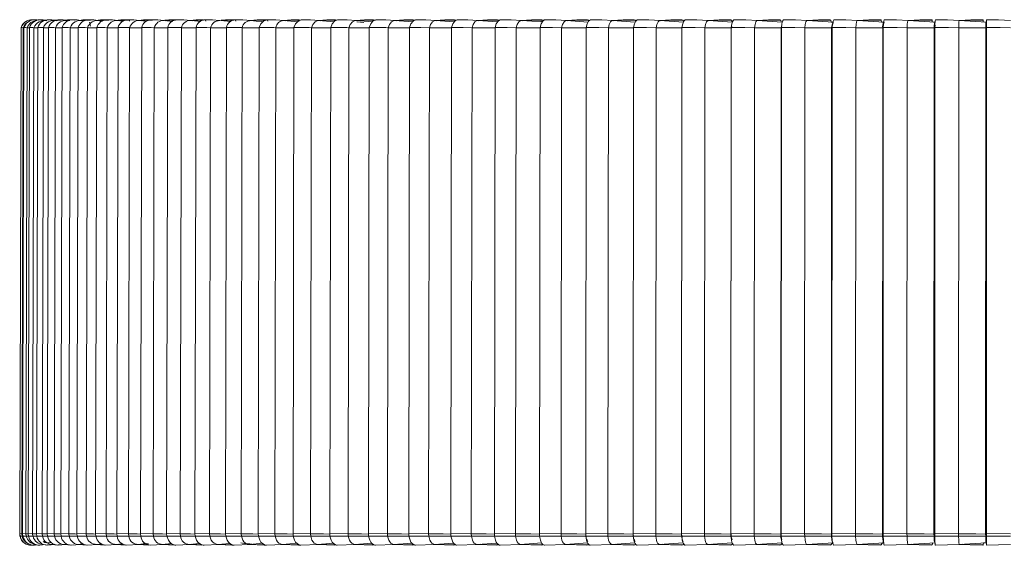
# Model space of a CAD drawing. Header units: millimetres. Extents: x -387 to 348, y -663 to 354.
# Tile 1 of 8: x -360 to -8, y -663 to -475. Entities that reach past the tile are written whole.
import ezdxf

# ---------------------------------------------------------------- set-up
doc = ezdxf.new("R2010")
doc.units = ezdxf.units.MM

msp = doc.modelspace()

# ---------------------------------------------------------------- linework, layer by layer
at = {"color": 7, "linetype": 'Continuous', "lineweight": 15}
for p, q in [((-359.95, -658.82), (-359.46, -478.16)), ((-359.91, -658.82), (-359.42, -478.16)), ((-359.19, -658.88), (-358.7, -478.21)), ((-358.9, -658.82), (-358.42, -478.16)), ((-357.74, -658.88), (-357.25, -478.21)), ((-356.92, -658.82), (-356.44, -478.16)), ((-355.32, -658.88), (-354.84, -478.21)), ((-354.58, -475.4), (-354.33, -475.41)), ((-353.98, -658.82), (-353.51, -478.16)), ((-352.7, -475.36), (-353.3, -475.46)), ((-351.94, -658.88), (-351.47, -478.21)), ((-349.87, -475.36), (-350.97, -475.5)), ((-350.09, -658.82), (-349.62, -478.16)), ((-346.1, -475.36), (-347.67, -475.5)), ((-347.62, -658.88), (-347.15, -478.21)), ((-345.26, -658.82), (-344.8, -478.16)), ((-342.69, -475.71), (-343.35, -475.57)), ((-342.71, -475.71), (-342.1, -475.62)), ((-342.36, -658.88), (-341.9, -478.21)), ((-341.4, -475.4), (-340.28, -475.47)), ((-339.5, -658.82), (-339.04, -478.16)), ((-337.51, -475.71), (-338.1, -475.61)), ((-336.18, -658.88), (-335.73, -478.21)), ((-335.77, -475.4), (-334.68, -475.47)), ((-335.02, -476.26), (-334.7, -477.67)), ((-332.82, -658.82), (-332.37, -478.16)), ((-331.42, -475.71), (-331.97, -475.63)), ((-329.1, -658.88), (-328.65, -478.21)), ((-325.24, -658.82), (-324.81, -478.16)), ((-324.97, -475.69), (-324.44, -475.71)), ((-324.09, -475.76), (-324.57, -475.69)), ((-321.84, -475.4), (-320.79, -475.47)), ((-321.13, -658.88), (-320.7, -478.21)), ((-320.79, -475.47), (-320.69, -475.9)), ((-317.14, -475.69), (-316.91, -475.7)), ((-315.11, -475.91), (-316.91, -475.66)), ((-316.8, -658.82), (-316.38, -478.16)), ((-312.3, -658.88), (-311.87, -478.21)), ((-305.38, -476.02), (-308.31, -475.64)), ((-307.5, -658.82), (-307.09, -478.16)), ((-302.62, -658.88), (-302.22, -478.21)), ((-297.37, -658.82), (-296.98, -478.16)), ((-293.54, -475.47), (-293.46, -475.88)), ((-292.14, -658.88), (-291.75, -478.21)), ((-286.45, -658.82), (-286.07, -478.16)), ((-283.78, -475.4), (-283.38, -475.43)), ((-282.85, -475.47), (-282.78, -475.87)), ((-280.87, -658.88), (-280.49, -478.21)), ((-274.76, -658.82), (-274.4, -478.16)), ((-272.3, -475.4), (-271.84, -475.44)), ((-271.4, -475.47), (-271.33, -475.86)), ((-268.85, -658.88), (-268.49, -478.21)), ((-260.76, -476.1), (-265.64, -475.63)), ((-262.33, -658.82), (-261.99, -478.16)), ((-256.11, -658.88), (-255.76, -478.21)), ((-247.72, -476.12), (-253.07, -475.63)), ((-249.2, -658.82), (-248.88, -478.16)), ((-242.68, -658.88), (-242.35, -478.21)), ((-234.03, -476.13), (-239.81, -475.63)), ((-237.08, -476.36), (-239.56, -476.15)), ((-235.4, -658.82), (-235.1, -478.16)), ((-228.6, -658.88), (-228.3, -478.21)), ((-219.7, -476.15), (-225.92, -475.63)), ((-220.98, -658.82), (-220.69, -478.16)), ((-213.92, -658.88), (-213.63, -478.21)), ((-204.79, -476.16), (-211.42, -475.63)), ((-205.97, -658.82), (-205.7, -478.16)), ((-204.61, -475.4), (-203.94, -475.47)), ((-198.66, -658.88), (-198.4, -478.21)), ((-189.33, -476.17), (-196.35, -475.63)), ((-190.41, -658.82), (-190.16, -478.16)), ((-189.29, -475.4), (-188.66, -475.47)), ((-182.88, -658.88), (-182.64, -478.21)), ((-173.37, -476.18), (-180.77, -475.63)), ((-174.34, -658.82), (-174.12, -478.16)), ((-173.46, -475.4), (-172.89, -475.47)), ((-166.61, -658.88), (-166.39, -478.21)), ((-156.95, -476.19), (-164.7, -475.63)), ((-157.81, -658.82), (-157.61, -478.16)), ((-157.17, -475.4), (-156.65, -475.47)), ((-156.65, -475.47), (-156.62, -475.74)), ((-149.91, -658.88), (-149.71, -478.21)), ((-140.12, -476.2), (-148.2, -475.63)), ((-140.87, -658.82), (-140.7, -478.16)), ((-140.47, -475.4), (-140.01, -475.47)), ((-140.01, -475.47), (-139.97, -475.88)), ((-132.81, -658.88), (-132.63, -478.21)), ((-122.91, -476.21), (-131.3, -475.63)), ((-123.56, -658.82), (-123.41, -478.16)), ((-123.41, -475.4), (-122.99, -475.47)), ((-122.99, -475.47), (-122.93, -476.21)), ((-115.36, -658.88), (-115.21, -478.21)), ((-105.39, -476.22), (-114.06, -475.63)), ((-106.02, -475.4), (-105.66, -475.47)), ((-105.92, -658.82), (-105.8, -478.16)), ((-105.66, -475.47), (-105.61, -476.21)), ((-97.61, -658.88), (-97.49, -478.21)), ((-87.59, -476.23), (-96.53, -475.63)), ((-88.35, -475.4), (-88.06, -475.47)), ((-88.06, -475.47), (-88.01, -476.2)), ((-88.02, -658.82), (-87.91, -478.16)), ((-87.58, -476.21), (-87.72, -476.22)), ((-79.61, -658.88), (-79.51, -478.21)), ((-69.26, -476.26), (-78.75, -475.63)), ((-70.46, -475.4), (-70.23, -475.47)), ((-70.23, -475.47), (-70.19, -476.2)), ((-69.3, -476.19), (-70.19, -476.24)), ((-70.19, -476.26), (-69.56, -476.22)), ((-69.88, -658.82), (-69.81, -478.16)), ((-61.41, -658.88), (-61.34, -478.21)), ((-51.19, -476.26), (-60.76, -475.63)), ((-52.4, -475.4), (-52.22, -475.47)), ((-52.22, -475.47), (-52.19, -476.19)), ((-51.36, -476.2), (-52.19, -476.25)), ((-51.65, -476.23), (-51.36, -476.21)), ((-51.58, -658.82), (-51.53, -478.16)), ((-51.27, -476.75), (-51.18, -476.26)), ((-43.06, -658.88), (-43.01, -478.21)), ((-32.98, -476.26), (-42.63, -475.63)), ((-34.21, -475.4), (-34.09, -475.47)), ((-34.09, -475.47), (-34.07, -476.19)), ((-32.87, -476.18), (-33.56, -476.22)), ((-33.47, -476.23), (-32.87, -476.19)), ((-33.15, -658.82), (-33.12, -478.16)), ((-33.07, -476.79), (-33.05, -477.67)), ((-24.61, -658.88), (-24.59, -478.21)), ((-14.7, -476.26), (-24.4, -475.63)), ((-15.94, -475.4), (-15.88, -475.47)), ((-15.88, -475.47), (-15.87, -476.18)), ((-15.81, -476.28), (-15.81, -476.26)), ((-14.64, -476.18), (-15.29, -476.22)), ((-15.21, -476.23), (-14.64, -476.19)), ((-14.8, -476.75), (-14.75, -476.26)), ((-14.8, -476.75), (-14.79, -477.67)), ((-14.75, -476.26), (-14.73, -477.67)), ((-14.64, -663), (-14.64, -475.38)), ((-123.59, -659.05), (-123.41, -478.32)), ((-106, -659.05), (-105.85, -478.32)), ((-88.14, -659.05), (-88.02, -478.32)), ((-88.05, -659.03), (-87.92, -478.43)), ((-87.92, -478.43), (-88.02, -478.32)), ((-70.06, -659.05), (-69.96, -478.32)), ((-69.99, -659.03), (-69.89, -478.43)), ((-69.89, -478.43), (-69.96, -478.32)), ((-51.8, -659.05), (-51.72, -478.32)), ((-51.75, -659.03), (-51.68, -478.43)), ((-51.68, -478.43), (-51.72, -478.32)), ((-33.42, -659.05), (-33.37, -478.32)), ((-33.4, -659.03), (-33.35, -478.43)), ((-33.35, -478.43), (-33.37, -478.32)), ((-33.35, -481.67), (-33.13, -481.67)), ((-14.96, -659.05), (-14.93, -478.32)), ((-14.94, -481.67), (-14.69, -481.67)), ((-14.74, -481.67), (-14.64, -489.87)), ((-14.68, -481.67), (-14.64, -485.09)), ((-69.98, -648.5), (-69.88, -648.5)), ((-51.75, -648.53), (-51.57, -648.53)), ((-33.39, -648.55), (-33.14, -648.56)), ((-14.96, -648.58), (-14.64, -648.58)), ((-69.98, -652.2), (-69.88, -652.2)), ((-51.75, -652.05), (-51.57, -652.04)), ((-33.39, -651.9), (-33.14, -651.88)), ((-14.96, -651.75), (-14.64, -651.73)), ((-359.84, -659.78), (-359.95, -658.82)), ((-359.8, -659.78), (-359.91, -658.82)), ((-359.91, -658.82), (-359.19, -658.88)), ((-359.84, -659.78), (-359.55, -659.79)), ((-359.8, -659.78), (-359.07, -659.79)), ((-359.07, -659.79), (-359.19, -658.88)), ((-358.9, -658.82), (-357.74, -658.88)), ((-358.79, -659.78), (-358.9, -658.82)), ((-358.79, -659.78), (-357.62, -659.79)), ((-357.62, -659.79), (-357.74, -658.88)), ((-356.81, -659.78), (-356.92, -658.82)), ((-356.92, -658.82), (-355.32, -658.88)), ((-356.81, -659.78), (-355.2, -659.79)), ((-355.2, -659.79), (-355.32, -658.88)), ((-353.88, -659.78), (-353.98, -658.82)), ((-353.98, -658.82), (-351.94, -658.88)), ((-353.88, -659.78), (-351.83, -659.79)), ((-351.83, -659.79), (-351.94, -658.88)), ((-349.99, -659.78), (-350.09, -658.82)), ((-350.09, -658.82), (-347.62, -658.88)), ((-349.99, -659.78), (-347.5, -659.79)), ((-347.5, -659.79), (-347.62, -658.88)), ((-345.26, -658.82), (-342.36, -658.88)), ((-345.15, -659.78), (-345.26, -658.82)), ((-345.15, -659.78), (-342.25, -659.79)), ((-342.25, -659.79), (-342.36, -658.88)), ((-339.5, -658.82), (-336.18, -658.88)), ((-339.39, -659.78), (-339.5, -658.82)), ((-339.39, -659.78), (-336.07, -659.79)), ((-336.07, -659.79), (-336.18, -658.88)), ((-332.72, -659.78), (-332.82, -658.82)), ((-332.82, -658.82), (-329.1, -658.88)), ((-332.72, -659.78), (-328.99, -659.79)), ((-328.99, -659.79), (-329.1, -658.88)), ((-325.15, -659.78), (-325.24, -658.82)), ((-325.24, -658.82), (-321.13, -658.88)), ((-325.15, -659.78), (-321.02, -659.79)), ((-321.02, -659.79), (-321.13, -658.88)), ((-316.7, -659.78), (-316.8, -658.82)), ((-316.8, -658.82), (-312.3, -658.88)), ((-316.7, -659.78), (-312.19, -659.79)), ((-312.19, -659.79), (-312.3, -658.88)), ((-307.5, -658.82), (-302.62, -658.88)), ((-307.4, -659.78), (-307.5, -658.82)), ((-307.4, -659.78), (-302.52, -659.79)), ((-302.52, -659.79), (-302.62, -658.88)), ((-297.28, -659.78), (-297.37, -658.82)), ((-297.37, -658.82), (-292.14, -658.88)), ((-297.28, -659.78), (-292.04, -659.79)), ((-292.04, -659.79), (-292.14, -658.88)), ((-286.45, -658.82), (-280.87, -658.88)), ((-286.36, -659.78), (-286.45, -658.82)), ((-286.36, -659.78), (-280.77, -659.79)), ((-280.77, -659.79), (-280.87, -658.88)), ((-274.68, -659.78), (-274.76, -658.82)), ((-274.76, -658.82), (-268.85, -658.88)), ((-274.68, -659.78), (-268.76, -659.79)), ((-268.76, -659.79), (-268.85, -658.88)), ((-262.25, -659.78), (-262.33, -658.82)), ((-262.33, -658.82), (-256.11, -658.88)), ((-262.25, -659.78), (-256.02, -659.79)), ((-256.02, -659.79), (-256.11, -658.88)), ((-249.13, -659.78), (-249.2, -658.82)), ((-249.2, -658.82), (-242.68, -658.88)), ((-249.13, -659.78), (-242.6, -659.79)), ((-242.6, -659.79), (-242.68, -658.88)), ((-242.6, -659.79), (-235, -659.82)), ((-235.33, -659.78), (-235.4, -658.82)), ((-235.4, -658.82), (-228.6, -658.88)), ((-235.33, -659.78), (-228.53, -659.79)), ((-228.53, -659.79), (-228.6, -658.88)), ((-228.53, -659.79), (-220.63, -659.82)), ((-220.98, -658.82), (-213.92, -658.88)), ((-220.91, -659.78), (-220.98, -658.82)), ((-220.91, -659.78), (-213.85, -659.79)), ((-213.85, -659.79), (-213.92, -658.88)), ((-213.85, -659.79), (-205.67, -659.82)), ((-205.91, -659.78), (-205.97, -658.82)), ((-205.97, -658.82), (-198.66, -658.88)), ((-205.91, -659.78), (-198.6, -659.79)), ((-198.6, -659.79), (-198.66, -658.88)), ((-198.6, -659.79), (-190.16, -659.82)), ((-190.41, -658.82), (-182.88, -658.88)), ((-190.35, -659.78), (-190.41, -658.82)), ((-190.35, -659.78), (-182.82, -659.79)), ((-182.82, -659.79), (-182.88, -658.88)), ((-182.82, -659.79), (-174.15, -659.82)), ((-174.29, -659.78), (-174.34, -658.82)), ((-174.34, -658.82), (-166.61, -658.88)), ((-174.29, -659.78), (-166.56, -659.79)), ((-166.56, -659.79), (-166.61, -658.88)), ((-166.56, -659.79), (-157.68, -659.82)), ((-157.77, -659.78), (-157.81, -658.82)), ((-157.81, -658.82), (-149.91, -658.88)), ((-157.77, -659.78), (-149.86, -659.79)), ((-149.86, -659.79), (-149.91, -658.88)), ((-149.86, -659.79), (-140.79, -659.82)), ((-140.87, -658.82), (-132.81, -658.88)), ((-140.83, -659.78), (-140.87, -658.82)), ((-140.79, -659.82), (-140.85, -659.05)), ((-140.83, -659.78), (-132.76, -659.79)), ((-132.76, -659.79), (-132.81, -658.88)), ((-132.76, -659.79), (-123.54, -659.82)), ((-123.54, -659.82), (-123.59, -659.05)), ((-123.56, -658.82), (-115.36, -658.88)), ((-123.52, -659.78), (-123.56, -658.82)), ((-123.52, -659.78), (-115.32, -659.79)), ((-115.32, -659.79), (-115.36, -658.88)), ((-115.32, -659.79), (-105.96, -659.82)), ((-105.96, -659.82), (-106, -659.05)), ((-105.89, -659.78), (-105.92, -658.82)), ((-105.92, -658.82), (-97.61, -658.88)), ((-105.89, -659.78), (-97.58, -659.79)), ((-97.58, -659.79), (-97.61, -658.88)), ((-97.58, -659.79), (-88.11, -659.82)), ((-88.05, -659.03), (-88.14, -659.05)), ((-88.11, -659.82), (-88.14, -659.05)), ((-87.99, -659.78), (-88.02, -658.82)), ((-88.02, -658.82), (-79.61, -658.88)), ((-87.99, -659.78), (-79.59, -659.79)), ((-79.59, -659.79), (-79.61, -658.88)), ((-79.59, -659.79), (-70.03, -659.82)), ((-69.99, -659.03), (-70.06, -659.05)), ((-70.03, -659.82), (-70.06, -659.05)), ((-69.87, -659.78), (-69.88, -658.82)), ((-69.88, -658.82), (-61.41, -658.88)), ((-69.87, -659.78), (-61.4, -659.79)), ((-61.4, -659.79), (-61.41, -658.88)), ((-61.4, -659.79), (-51.78, -659.82)), ((-51.75, -659.03), (-51.8, -659.05)), ((-51.78, -659.82), (-51.8, -659.05)), ((-51.58, -658.82), (-43.06, -658.88)), ((-51.56, -659.78), (-51.58, -658.82)), ((-51.56, -659.78), (-43.05, -659.79)), ((-43.05, -659.79), (-43.06, -658.88)), ((-43.05, -659.79), (-33.4, -659.82)), ((-33.4, -659.03), (-33.42, -659.05)), ((-33.4, -659.82), (-33.42, -659.05)), ((-33.15, -657.67), (-33.4, -657.67)), ((-33.15, -658.82), (-24.61, -658.88)), ((-33.14, -659.78), (-33.15, -658.82)), ((-33.14, -659.78), (-24.61, -659.79)), ((-24.61, -659.79), (-24.61, -658.88)), ((-24.61, -659.79), (-14.95, -659.82)), ((-14.64, -657.67), (-14.96, -657.67)), ((-14.95, -659.82), (-14.96, -659.05)), ((-14.64, -658.82), (-6.11, -658.88)), ((-14.64, -659.78), (-6.11, -659.79)), ((-355.7, -663.03), (-355.32, -662.98)), ((-354.67, -662.96), (-355.02, -662.98)), ((-354.71, -663.03), (-353.77, -662.91)), ((-354.57, -662.87), (-354.69, -662.9)), ((-353.77, -662.9), (-354.45, -662.94)), ((-353.34, -662.99), (-353.13, -663.03)), ((-351.9, -662.9), (-353.13, -662.98)), ((-352.76, -663.03), (-350.85, -662.78)), ((-351.89, -662.9), (-351.9, -662.9)), ((-350.91, -662.89), (-350.29, -663.03)), ((-349.07, -662.9), (-350.3, -662.98)), ((-350.05, -663.03), (-347.35, -662.7)), ((-349.07, -662.9), (-349.07, -662.9)), ((-347.38, -662.89), (-346.52, -663.03)), ((-345.31, -662.9), (-346.52, -662.98)), ((-346.21, -663.03), (-343.49, -662.74)), ((-345.31, -662.9), (-345.31, -662.9)), ((-343.79, -662.77), (-341.81, -663.03)), ((-340.62, -662.9), (-341.82, -662.98)), ((-341.44, -663.03), (-338.37, -662.75)), ((-340.61, -662.9), (-340.62, -662.9)), ((-338.6, -662.77), (-336.18, -663.03)), ((-337.88, -662.64), (-338.39, -662.68)), ((-337.88, -662.68), (-337.32, -662.56)), ((-335.74, -663.03), (-332.31, -662.75)), ((-335, -662.9), (-335.01, -662.9)), ((-332.5, -662.77), (-329.65, -663.03)), ((-332.35, -662.76), (-330.84, -662.49)), ((-329.15, -663.03), (-325.34, -662.75)), ((-328.49, -662.9), (-328.5, -662.9)), ((-325.49, -662.76), (-322.23, -663.03)), ((-325.39, -662.76), (-323.39, -662.45)), ((-321.66, -663.03), (-317.49, -662.75)), ((-321.1, -662.9), (-321.1, -662.9)), ((-317.61, -662.76), (-313.95, -663.03)), ((-317.54, -662.76), (-315.05, -662.41)), ((-313.32, -663.03), (-308.78, -662.76)), ((-312.84, -662.9), (-312.85, -662.9)), ((-308.88, -662.76), (-304.82, -663.03)), ((-308.83, -662.76), (-305.84, -662.38)), ((-304.13, -663.03), (-299.24, -662.76)), ((-303.74, -662.9), (-303.75, -662.9)), ((-299.32, -662.76), (-294.87, -663.03)), ((-299.29, -662.76), (-295.81, -662.35)), ((-294.12, -663.03), (-288.89, -662.76)), ((-293.83, -662.9), (-293.83, -662.9)), ((-288.95, -662.76), (-284.13, -663.03)), ((-288.94, -662.76), (-284.97, -662.33)), ((-283.76, -662.95), (-284.13, -662.98)), ((-283.33, -663.03), (-277.76, -662.76)), ((-283.13, -662.9), (-283.13, -662.9)), ((-277.81, -662.76), (-273.36, -662.31)), ((-277.81, -662.76), (-272.63, -663.03)), ((-272.2, -662.94), (-272.63, -662.98)), ((-271.77, -663.03), (-265.88, -662.76)), ((-265.93, -662.76), (-261.02, -662.29)), ((-265.92, -662.76), (-260.4, -663.03)), ((-259.92, -662.94), (-260.4, -662.98)), ((-259.49, -663.03), (-253.29, -662.76)), ((-253.34, -662.76), (-247.97, -662.28)), ((-253.33, -662.76), (-247.47, -663.03)), ((-246.51, -663.03), (-240.02, -662.76)), ((-240.07, -662.76), (-234.26, -662.26)), ((-240.05, -662.76), (-233.88, -663.03)), ((-232.88, -663.03), (-226.11, -662.76)), ((-226.16, -662.76), (-219.92, -662.25)), ((-226.14, -662.76), (-219.67, -663.03)), ((-218.89, -662.9), (-219.67, -662.98)), ((-218.62, -663.03), (-211.59, -662.76)), ((-211.64, -662.76), (-204.99, -662.24)), ((-211.62, -662.76), (-204.87, -663.03)), ((-204.14, -662.9), (-204.87, -662.98)), ((-203.78, -663.03), (-196.51, -662.76)), ((-196.56, -662.76), (-189.52, -662.22)), ((-196.53, -662.76), (-189.52, -663.03)), ((-188.85, -662.9), (-189.52, -662.98)), ((-188.4, -663.03), (-180.9, -662.76)), ((-181.13, -662.75), (-173.68, -663.03)), ((-180.95, -662.76), (-173.54, -662.21)), ((-173.06, -662.9), (-173.68, -662.98)), ((-173.06, -662.9), (-173.06, -662.9)), ((-172.51, -663.03), (-164.82, -662.76)), ((-164.87, -662.76), (-157.1, -662.2)), ((-164.84, -662.76), (-157.37, -663.03)), ((-156.81, -662.9), (-157.37, -662.98)), ((-156.64, -662.81), (-156.81, -662.9)), ((-156.18, -663.03), (-148.29, -662.76)), ((-148.35, -662.76), (-140.25, -662.19)), ((-148.32, -662.76), (-140.65, -663.03)), ((-140.15, -662.9), (-140.65, -662.98)), ((-139.9, -662.74), (-140.15, -662.9)), ((-139.43, -663.03), (-131.38, -662.76)), ((-131.58, -662.75), (-123.56, -663.03)), ((-131.44, -662.76), (-123.03, -662.18)), ((-123.12, -662.9), (-123.56, -662.98)), ((-122.78, -662.66), (-123.12, -662.9)), ((-122.31, -663.03), (-114.12, -662.75)), ((-114.31, -662.75), (-106.15, -663.03)), ((-114.18, -662.76), (-105.47, -662.17)), ((-105.77, -662.9), (-106.15, -662.98)), ((-105.33, -662.54), (-105.77, -662.9)), ((-104.88, -663.03), (-96.57, -662.75)), ((-96.75, -662.75), (-88.46, -663.03)), ((-96.63, -662.76), (-87.66, -662.17)), ((-88.14, -662.9), (-88.47, -662.98)), ((-87.61, -662.37), (-88.14, -662.9)), ((-87.18, -663.03), (-78.77, -662.75)), ((-78.95, -662.75), (-70.55, -663.03)), ((-78.82, -662.76), (-69.31, -662.14)), ((-70.3, -662.9), (-70.55, -662.98)), ((-69.7, -662.16), (-70.3, -662.9)), ((-69.71, -662.18), (-69.61, -662.19)), ((-69.25, -663.03), (-60.77, -662.75)), ((-60.94, -662.75), (-52.47, -663.03)), ((-60.82, -662.76), (-51.22, -662.14)), ((-52.27, -662.9), (-52.47, -662.98)), ((-51.83, -662.18), (-52.27, -662.9)), ((-51.83, -662.17), (-51.39, -662.2)), ((-51.16, -663.03), (-42.62, -662.75)), ((-42.78, -662.75), (-34.25, -663.03)), ((-42.67, -662.76), (-33, -662.14)), ((-34.12, -662.9), (-34.25, -662.98)), ((-33.83, -662.19), (-34.12, -662.9)), ((-33.82, -662.16), (-32.84, -662.22)), ((-32.93, -663.03), (-24.36, -662.75)), ((-24.53, -662.75), (-15.96, -663.03)), ((-24.41, -662.76), (-14.72, -662.14)), ((-15.9, -662.9), (-15.96, -662.98)), ((-15.75, -662.2), (-15.9, -662.9)), ((-15.74, -662.15), (-14.67, -662.21)), ((-14.88, -661.67), (-14.67, -661.67)), ((-14.64, -662.05), (-14.76, -662.04)), ((-14.67, -661.67), (-14.73, -661.97)), ((-14.64, -663.03), (-6.06, -662.75))]:
    msp.add_line(p, q, dxfattribs=at)
at = {"color": 8, "linetype": 'Continuous', "lineweight": 15}
for p, q in [((-88.01, -613.23), (-87.99, -613.62)), ((-88.01, -653.88), (-88.04, -653.9)), ((-359.07, -659.79), (-358.78, -659.8)), ((-357.62, -659.79), (-356.8, -659.8)), ((-355.2, -659.79), (-353.86, -659.81)), ((-351.83, -659.79), (-349.97, -659.81)), ((-347.5, -659.79), (-345.14, -659.81)), ((-342.25, -659.79), (-339.38, -659.81)), ((-336.07, -659.79), (-332.7, -659.81)), ((-328.99, -659.79), (-325.13, -659.81)), ((-321.02, -659.79), (-316.69, -659.82)), ((-312.19, -659.79), (-307.39, -659.82)), ((-302.52, -659.79), (-297.27, -659.82)), ((-292.04, -659.79), (-286.35, -659.82)), ((-280.77, -659.79), (-274.66, -659.82)), ((-268.76, -659.79), (-262.24, -659.82)), ((-256.02, -659.79), (-249.12, -659.82)), ((-337.36, -662.54), (-337.64, -662.62)), ((-331.52, -662.61), (-331.55, -662.62)), ((-14.75, -661.67), (-14.73, -661.97))]:
    msp.add_line(p, q, dxfattribs=at)
at = {"color": 7, "linetype": 'Continuous', "lineweight": 15, "flags": 128}
for points in [[(-358.42, -478.24), (-358.59, -478.22), (-358.7, -478.21)], [(-354.26, -475.48), (-354.78, -475.39), (-355.36, -475.36)], [(-353.1, -475.49), (-353.7, -475.4), (-354.37, -475.36)], [(-350.87, -475.51), (-351.61, -475.4), (-352.43, -475.36)], [(-349.62, -478.29), (-350.47, -478.25), (-351.19, -478.22), (-351.47, -478.21)], [(-347.63, -475.54), (-348.51, -475.41), (-349.53, -475.36)], [(-346.95, -475.71), (-347.56, -475.55), (-347.64, -475.54)], [(-344.8, -478.29), (-345.97, -478.25), (-346.82, -478.22), (-347.15, -478.21)], [(-343.35, -475.57), (-344.44, -475.42), (-345.7, -475.36)], [(-341.39, -475.36), (-342.91, -475.46), (-343.25, -475.52)], [(-339.04, -478.3), (-339.06, -478.29), (-340.54, -478.25), (-341.52, -478.22), (-341.9, -478.21)], [(-338.1, -475.6), (-339.43, -475.43), (-341.02, -475.36)], [(-335.77, -475.36), (-337.41, -475.45), (-338.02, -475.54)], [(-337.02, -475.81), (-337.24, -475.77), (-337.51, -475.71)], [(-332.37, -478.3), (-332.52, -478.29), (-334.19, -478.25), (-335.3, -478.22), (-335.73, -478.21)], [(-331.97, -475.62), (-333.49, -475.43), (-335.34, -475.36)], [(-329.25, -475.36), (-331.04, -475.44), (-331.94, -475.57)], [(-330.51, -475.87), (-331.1, -475.77), (-331.42, -475.71)], [(-324.95, -475.64), (-326.82, -475.43), (-328.75, -475.36)], [(-324.81, -478.3), (-325.09, -478.29), (-326.94, -478.25), (-328.18, -478.22), (-328.65, -478.21)], [(-321.84, -475.36), (-323.79, -475.44), (-324.73, -475.55)], [(-323.06, -475.93), (-323.11, -475.92), (-324.06, -475.77), (-324.09, -475.76)], [(-317.12, -475.64), (-319.17, -475.43), (-321.28, -475.36)], [(-316.38, -478.3), (-316.78, -478.29), (-318.81, -478.25), (-320.17, -478.22), (-320.7, -478.21)], [(-313.56, -475.36), (-315.68, -475.44), (-317.34, -475.62)], [(-314.72, -475.97), (-315.08, -475.92), (-315.11, -475.91)], [(-308.42, -475.64), (-310.66, -475.43), (-312.94, -475.36)], [(-307.09, -478.31), (-307.62, -478.29), (-309.83, -478.25), (-311.31, -478.22), (-311.87, -478.21)], [(-304.44, -475.36), (-306.73, -475.44), (-308.06, -475.57)], [(-307.91, -475.71), (-305.98, -475.55), (-304.33, -475.48)], [(-298.89, -475.64), (-301.31, -475.43), (-303.76, -475.36)], [(-296.98, -478.31), (-297.63, -478.29), (-300.01, -478.25), (-301.6, -478.22), (-302.22, -478.21)], [(-294.51, -475.36), (-296.97, -475.43), (-299.06, -475.62)], [(-295.71, -476.01), (-296.31, -475.94), (-298.84, -475.64)], [(-288.56, -475.64), (-291.14, -475.43), (-293.77, -475.36)], [(-286.07, -478.31), (-286.85, -478.29), (-289.39, -478.25), (-291.09, -478.22), (-291.75, -478.21)], [(-284.67, -476.06), (-285.73, -475.94), (-288.48, -475.64)], [(-283.78, -475.36), (-286.41, -475.43), (-288.01, -475.57)], [(-277.44, -475.64), (-280.2, -475.43), (-282.99, -475.36)], [(-274.4, -478.31), (-275.29, -478.29), (-277.99, -478.25), (-279.8, -478.22), (-280.49, -478.21)], [(-272.29, -475.36), (-275.08, -475.43), (-277.57, -475.63)], [(-273.08, -476.08), (-273.42, -476.04), (-275.46, -475.83), (-277.36, -475.64)], [(-274.4, -478.16), (-273.81, -476.85), (-272.85, -475.84), (-271.69, -475.38), (-271.45, -475.4)], [(-265.58, -475.63), (-268.5, -475.43), (-271.45, -475.36)], [(-261.99, -478.31), (-263, -478.29), (-265.85, -478.25), (-267.75, -478.22), (-268.49, -478.21)], [(-260.08, -475.36), (-263.02, -475.43), (-265.69, -475.63)], [(-261.99, -478.16), (-261.43, -476.85), (-260.52, -475.84), (-259.41, -475.38), (-259.18, -475.4)], [(-260.71, -475.98), (-260.49, -475.92), (-260.19, -475.87)], [(-253.01, -475.63), (-256.08, -475.43), (-259.18, -475.36)], [(-248.88, -478.31), (-250, -478.29), (-252.99, -478.25), (-254.99, -478.22), (-255.76, -478.21)], [(-247.16, -475.36), (-250.26, -475.43), (-253.11, -475.63)], [(-248.88, -478.16), (-248.35, -476.85), (-247.48, -475.84), (-246.44, -475.38), (-246.22, -475.4)], [(-239.75, -475.63), (-242.97, -475.43), (-246.22, -475.36)], [(-235.1, -478.31), (-236.33, -478.29), (-239.46, -478.25), (-241.55, -478.22), (-242.35, -478.21)], [(-233.59, -475.36), (-236.83, -475.43), (-239.84, -475.63)], [(-235.1, -478.16), (-234.6, -476.85), (-233.79, -475.84), (-232.81, -475.38), (-232.6, -475.4)], [(-225.86, -475.63), (-229.21, -475.43), (-232.6, -475.36)], [(-220.7, -478.31), (-222.04, -478.29), (-225.29, -478.25), (-227.46, -478.22), (-228.3, -478.21)], [(-219.39, -475.36), (-222.77, -475.43), (-225.94, -475.63)], [(-220.69, -478.16), (-220.23, -476.85), (-219.47, -475.84), (-218.55, -475.38), (-218.36, -475.4)], [(-213.63, -478.21), (-216.66, -478.17), (-219.3, -478.16), (-220.69, -478.16)], [(-211.36, -475.63), (-214.85, -475.43), (-218.36, -475.36)], [(-205.7, -478.31), (-207.15, -478.29), (-210.51, -478.25), (-212.77, -478.22), (-213.63, -478.21)], [(-204.61, -475.36), (-208.12, -475.43), (-211.43, -475.63)], [(-205.7, -478.16), (-205.27, -476.85), (-204.57, -475.84), (-203.72, -475.38), (-203.54, -475.4)], [(-198.4, -478.21), (-201.53, -478.17), (-204.25, -478.16), (-205.7, -478.16)], [(-196.29, -475.63), (-199.9, -475.43), (-203.54, -475.36)], [(-190.16, -478.31), (-191.71, -478.29), (-195.18, -478.25), (-197.51, -478.22), (-198.4, -478.21)], [(-189.29, -475.36), (-192.92, -475.43), (-196.36, -475.63)], [(-190.16, -478.16), (-189.77, -476.85), (-189.12, -475.84), (-188.34, -475.38), (-188.18, -475.4)], [(-182.64, -478.21), (-185.86, -478.17), (-188.67, -478.16), (-190.16, -478.16)], [(-180.71, -475.63), (-184.43, -475.43), (-188.18, -475.36)], [(-174.12, -478.31), (-175.76, -478.29), (-179.33, -478.25), (-181.72, -478.22), (-182.64, -478.21)], [(-173.46, -475.36), (-177.2, -475.43), (-180.77, -475.63)], [(-174.12, -478.16), (-173.76, -476.85), (-173.17, -475.84), (-172.47, -475.38), (-172.32, -475.4)], [(-166.39, -478.21), (-169.69, -478.17), (-172.58, -478.16), (-174.12, -478.16)], [(-164.64, -475.63), (-168.47, -475.43), (-172.32, -475.36)], [(-157.61, -478.32), (-159.35, -478.29), (-163.01, -478.25), (-165.45, -478.22), (-166.39, -478.21)], [(-157.17, -475.36), (-161.02, -475.43), (-164.7, -475.63)], [(-157.61, -478.16), (-157.29, -476.85), (-156.77, -475.84), (-156.13, -475.38), (-156, -475.4)], [(-149.71, -478.21), (-153.08, -478.17), (-156.04, -478.16), (-157.61, -478.16)], [(-148.14, -475.63), (-152.06, -475.43), (-156, -475.36)], [(-140.7, -478.32), (-142.52, -478.29), (-146.25, -478.25), (-148.75, -478.22), (-149.71, -478.21)], [(-140.47, -475.36), (-144.41, -475.43), (-148.2, -475.63)], [(-140.7, -478.16), (-140.41, -476.85), (-139.95, -475.84), (-139.39, -475.38), (-139.27, -475.4)], [(-132.63, -478.21), (-136.07, -478.17), (-139.08, -478.16), (-140.7, -478.16)], [(-131.24, -475.63), (-135.25, -475.43), (-139.27, -475.36)], [(-123.41, -478.32), (-125.31, -478.29), (-129.11, -478.25), (-131.65, -478.22), (-132.63, -478.21)], [(-123.41, -475.36), (-127.42, -475.43), (-131.31, -475.63)], [(-123.41, -478.16), (-123.16, -476.85), (-122.76, -475.84), (-122.28, -475.38), (-122.18, -475.4)], [(-115.21, -478.21), (-118.7, -478.17), (-121.77, -478.16), (-123.41, -478.16)], [(-114.01, -475.63), (-118.09, -475.43), (-122.18, -475.36)], [(-105.85, -478.32), (-107.78, -478.29), (-111.63, -478.25), (-114.22, -478.22), (-115.21, -478.21)], [(-106.02, -475.36), (-110.11, -475.43), (-114.07, -475.63)], [(-105.85, -478.32), (-105.73, -477.64), (-105.7, -477.56)], [(-105.8, -478.16), (-105.59, -476.85), (-105.26, -475.84), (-104.85, -475.38), (-104.77, -475.4)], [(-97.49, -478.21), (-101.02, -478.17), (-104.13, -478.16), (-105.8, -478.16)], [(-105.73, -478.43), (-105.67, -478.08), (-105.6, -477.8)], [(-96.47, -475.64), (-100.61, -475.43), (-104.77, -475.36)], [(-88.02, -478.32), (-89.97, -478.29), (-93.87, -478.25), (-96.48, -478.22), (-97.49, -478.21)], [(-88.35, -475.36), (-92.5, -475.43), (-96.54, -475.63)], [(-88.02, -478.32), (-87.91, -477.64), (-87.79, -477.2)], [(-87.92, -478.43), (-87.87, -478.08), (-87.81, -477.79)], [(-87.91, -478.16), (-87.75, -476.85), (-87.48, -475.84), (-87.16, -475.38), (-87.09, -475.4)], [(-79.51, -478.21), (-83.08, -478.17), (-86.23, -478.16), (-87.91, -478.16)], [(-78.69, -475.64), (-82.88, -475.43), (-87.09, -475.36)], [(-69.96, -478.32), (-71.92, -478.29), (-75.86, -478.25), (-78.5, -478.22), (-79.51, -478.21)], [(-70.46, -475.36), (-74.67, -475.43), (-78.76, -475.63)], [(-69.96, -478.32), (-69.88, -477.64), (-69.69, -476.82), (-69.46, -476.34), (-69.33, -476.3)], [(-69.81, -478.16), (-69.68, -476.85), (-69.48, -475.84), (-69.24, -475.38), (-69.19, -475.4)], [(-61.34, -478.21), (-64.93, -478.17), (-68.1, -478.16), (-69.81, -478.16)], [(-60.71, -475.64), (-64.94, -475.43), (-69.19, -475.36)], [(-51.72, -478.32), (-53.7, -478.29), (-57.67, -478.25), (-60.32, -478.22), (-61.34, -478.21)], [(-52.4, -475.36), (-56.64, -475.43), (-60.78, -475.63)], [(-51.53, -478.16), (-51.44, -476.85), (-51.31, -475.84), (-51.15, -475.38), (-51.11, -475.4)], [(-43.01, -478.21), (-46.62, -478.17), (-49.81, -478.16), (-51.53, -478.16)], [(-42.58, -475.64), (-46.84, -475.43), (-51.11, -475.36)], [(-33.37, -478.32), (-35.35, -478.29), (-39.33, -478.25), (-41.99, -478.22), (-43.01, -478.21)], [(-34.21, -475.36), (-38.48, -475.43), (-42.65, -475.63)], [(-33.12, -478.16), (-33.08, -476.85), (-33.01, -475.84), (-32.93, -475.38), (-32.91, -475.4)], [(-24.59, -478.21), (-28.2, -478.17), (-31.4, -478.16), (-33.12, -478.16)], [(-24.34, -475.64), (-28.62, -475.43), (-32.91, -475.36)], [(-14.93, -478.32), (-16.92, -478.29), (-20.9, -478.25), (-23.56, -478.22), (-24.59, -478.21)], [(-15.94, -475.36), (-20.23, -475.43), (-24.42, -475.63)], [(-6.06, -475.64), (-10.35, -475.43), (-14.64, -475.36)], [(-6.11, -478.21), (-9.72, -478.17), (-12.92, -478.16), (-14.64, -478.16)], [(-359.19, -658.88), (-359.05, -658.9), (-358.89, -658.93)], [(-355.32, -658.88), (-355.06, -658.9), (-354.38, -658.96), (-353.97, -658.99), (-353.97, -658.99)], [(-351.94, -658.88), (-351.63, -658.9), (-350.79, -658.96), (-350.28, -658.99), (-350.07, -659)], [(-347.62, -658.88), (-347.25, -658.9), (-346.25, -658.96), (-345.65, -658.99), (-345.24, -659.01)], [(-342.36, -658.88), (-341.94, -658.9), (-340.78, -658.96), (-340.09, -658.99), (-339.47, -659.01)], [(-336.18, -658.88), (-335.7, -658.9), (-334.4, -658.96), (-333.62, -658.99), (-332.8, -659.02)], [(-329.1, -658.88), (-328.56, -658.9), (-327.11, -658.96), (-326.24, -658.99), (-325.22, -659.02)], [(-321.13, -658.88), (-320.54, -658.9), (-318.94, -658.96), (-317.99, -658.99), (-316.78, -659.03)], [(-312.3, -658.88), (-311.65, -658.9), (-309.92, -658.96), (-308.89, -658.99), (-307.48, -659.03)], [(-304.13, -662.98), (-304.42, -663), (-305.13, -662.8), (-305.8, -662.42), (-306.38, -661.89), (-306.86, -661.24), (-307.4, -659.78)], [(-302.62, -658.88), (-301.93, -658.9), (-300.07, -658.96), (-298.95, -658.99), (-297.35, -659.03)], [(-294.12, -662.98), (-294.41, -663), (-295.09, -662.8), (-295.73, -662.42), (-296.3, -661.89), (-296.75, -661.24), (-297.28, -659.78)], [(-292.14, -658.88), (-291.4, -658.9), (-289.41, -658.96), (-288.22, -658.99), (-286.43, -659.03)], [(-283.33, -662.98), (-283.6, -663), (-284.25, -662.8), (-284.87, -662.42), (-285.42, -661.89), (-285.86, -661.24), (-286.36, -659.78)], [(-280.87, -658.88), (-280.09, -658.9), (-277.97, -658.96), (-276.71, -658.99), (-274.74, -659.04)], [(-271.77, -662.98), (-272.03, -663), (-272.66, -662.8), (-273.25, -662.42), (-273.77, -661.89), (-274.19, -661.24), (-274.68, -659.78)], [(-268.85, -658.88), (-268.02, -658.9), (-265.79, -658.96), (-264.45, -658.99), (-262.31, -659.04)], [(-259.49, -662.98), (-259.74, -663), (-260.33, -662.8), (-260.89, -662.42), (-261.39, -661.89), (-261.79, -661.24), (-262.25, -659.78)], [(-256.11, -658.88), (-255.24, -658.9), (-252.89, -658.96), (-251.49, -658.99), (-249.18, -659.04)], [(-246.51, -662.98), (-246.75, -663), (-247.31, -662.8), (-247.84, -662.42), (-248.31, -661.89), (-248.69, -661.24), (-249.13, -659.78)], [(-242.68, -658.88), (-241.77, -658.9), (-239.32, -658.96), (-237.86, -658.99), (-235.39, -659.04)], [(-232.88, -662.98), (-233.1, -663), (-233.63, -662.8), (-234.13, -662.42), (-234.57, -661.89), (-234.92, -661.24), (-235.33, -659.78)], [(-228.6, -658.88), (-227.66, -658.9), (-225.11, -658.96), (-223.59, -658.99), (-220.96, -659.04)], [(-218.62, -662.98), (-218.83, -663), (-219.32, -662.8), (-219.79, -662.42), (-220.2, -661.89), (-220.53, -661.24), (-220.91, -659.78)], [(-213.92, -658.88), (-212.94, -658.9), (-210.3, -658.96), (-208.73, -658.99), (-205.95, -659.04)], [(-203.78, -662.98), (-203.97, -663), (-204.43, -662.8), (-204.86, -662.42), (-205.24, -661.89), (-205.55, -661.24), (-205.91, -659.78)], [(-198.66, -658.88), (-197.66, -658.9), (-194.93, -658.96), (-193.31, -658.99), (-190.39, -659.04)], [(-188.4, -662.98), (-188.57, -663), (-188.99, -662.8), (-189.39, -662.42), (-189.74, -661.89), (-190.02, -661.24), (-190.35, -659.78)], [(-182.88, -658.88), (-181.84, -658.9), (-179.05, -658.96), (-177.38, -658.99), (-174.22, -659.05)], [(-172.52, -662.98), (-172.67, -663), (-173.06, -662.8), (-173.42, -662.42), (-173.74, -661.89), (-173.99, -661.24), (-174.29, -659.78)], [(-166.61, -658.88), (-165.55, -658.9), (-162.69, -658.96), (-160.98, -658.99), (-157.75, -659.05)], [(-156.18, -662.98), (-156.32, -663), (-156.66, -662.8), (-156.99, -662.42), (-157.27, -661.89), (-157.5, -661.24), (-157.77, -659.78)], [(-149.91, -658.88), (-148.82, -658.9), (-145.9, -658.96), (-144.15, -658.99), (-140.85, -659.05)], [(-139.43, -662.98), (-139.56, -663), (-139.86, -662.8), (-140.14, -662.42), (-140.39, -661.89), (-140.59, -661.24), (-140.83, -659.78)], [(-132.81, -658.88), (-131.7, -658.9), (-128.72, -658.96), (-126.95, -658.99), (-123.59, -659.05)], [(-122.32, -662.98), (-122.42, -663), (-122.68, -662.8), (-122.93, -662.42), (-123.15, -661.89), (-123.32, -661.24), (-123.52, -659.78)], [(-123.31, -660.22), (-123.32, -660.18), (-123.4, -659.67)], [(-115.36, -658.88), (-114.24, -658.9), (-111.21, -658.96), (-109.41, -658.99), (-106, -659.05)], [(-105.75, -660.98), (-105.77, -660.93), (-105.96, -659.82)], [(-104.88, -662.98), (-104.97, -663), (-105.19, -662.8), (-105.4, -662.42), (-105.58, -661.89), (-105.72, -661.24), (-105.89, -659.78)], [(-97.61, -658.88), (-96.48, -658.9), (-93.42, -658.96), (-91.59, -658.99), (-88.14, -659.05)], [(-87.18, -662.98), (-87.25, -663), (-87.43, -662.8), (-87.59, -662.42), (-87.74, -661.89), (-87.86, -661.24), (-87.99, -659.78)], [(-79.61, -658.88), (-78.47, -658.9), (-75.38, -658.96), (-73.54, -658.99), (-70.06, -659.05)], [(-69.25, -662.98), (-69.31, -663), (-69.44, -662.8), (-69.57, -662.42), (-69.68, -661.89), (-69.76, -661.24), (-69.87, -659.78)], [(-61.41, -658.88), (-60.26, -658.9), (-57.16, -658.96), (-55.3, -658.99), (-51.8, -659.05)], [(-51.29, -662.12), (-51.31, -662.14), (-51.42, -662.03), (-51.52, -661.78), (-51.61, -661.41), (-51.68, -660.93), (-51.78, -659.82)], [(-51.16, -662.98), (-51.19, -663), (-51.28, -662.8), (-51.36, -662.42), (-51.44, -661.89), (-51.5, -661.24), (-51.56, -659.78)], [(-43.06, -658.88), (-41.91, -658.9), (-38.79, -658.96), (-36.93, -658.99), (-33.42, -659.05)], [(-33.08, -662.12), (-33.09, -662.14), (-33.16, -662.03), (-33.23, -661.78), (-33.29, -661.41), (-33.34, -660.93), (-33.4, -659.82)], [(-32.93, -662.98), (-32.95, -663), (-33, -662.8), (-33.04, -662.42), (-33.08, -661.89), (-33.11, -661.24), (-33.14, -659.78)], [(-24.61, -658.88), (-23.46, -658.9), (-20.33, -658.96), (-18.47, -658.99), (-14.96, -659.05)], [(-14.79, -662.12), (-14.79, -662.14), (-14.83, -662.03), (-14.86, -661.78), (-14.89, -661.41), (-14.92, -660.93), (-14.95, -659.82)], [(-14.9, -661.09), (-14.91, -661.04), (-14.93, -660.71)], [(-345.31, -662.9), (-346.1, -662.84), (-346.19, -662.83)], [(-336.98, -662.73), (-337.26, -662.69), (-337.64, -662.62)], [(-330.2, -662.81), (-331.11, -662.69), (-331.55, -662.62)], [(-313.94, -662.53), (-314.26, -662.49), (-314.63, -662.41)], [(-277.04, -662.62), (-277.78, -662.54), (-279.72, -662.33), (-280.93, -662.21)]]:
    msp.add_lwpolyline(points, dxfattribs=at)
at = {"color": 8, "linetype": 'Continuous', "lineweight": 15, "flags": 128}
for points in [[(-255.76, -478.21), (-255.26, -477.05), (-254.44, -476.12), (-253.45, -475.67), (-253.07, -475.68)], [(-242.35, -478.21), (-241.88, -477.05), (-241.11, -476.12), (-240.17, -475.67), (-239.82, -475.68)], [(-228.3, -478.21), (-227.85, -477.05), (-227.12, -476.12), (-226.24, -475.67), (-225.92, -475.68)], [(-213.63, -478.21), (-213.22, -477.05), (-212.54, -476.12), (-211.71, -475.67), (-211.42, -475.68)], [(-198.4, -478.21), (-198.01, -477.05), (-197.38, -476.12), (-196.62, -475.67), (-196.35, -475.68)], [(-182.64, -478.21), (-182.29, -477.05), (-181.71, -476.12), (-181.01, -475.67), (-180.77, -475.68)], [(-166.39, -478.21), (-166.07, -477.05), (-165.55, -476.12), (-164.91, -475.67), (-164.7, -475.68)], [(-149.71, -478.21), (-149.42, -477.05), (-148.95, -476.12), (-148.38, -475.67), (-148.2, -475.68)], [(-132.63, -478.21), (-132.38, -477.05), (-131.97, -476.12), (-131.46, -475.67), (-131.3, -475.68)], [(-115.21, -478.21), (-114.99, -477.05), (-114.63, -476.12), (-114.2, -475.67), (-114.06, -475.68)], [(-97.49, -478.21), (-97.3, -477.05), (-97, -476.12), (-96.64, -475.67), (-96.53, -475.68)], [(-79.51, -478.21), (-79.37, -477.05), (-79.13, -476.12), (-78.83, -475.67), (-78.75, -475.68)], [(-61.34, -478.21), (-61.23, -477.05), (-61.05, -476.12), (-60.83, -475.67), (-60.76, -475.68)], [(-43.01, -478.21), (-42.94, -477.05), (-42.82, -476.12), (-42.67, -475.67), (-42.63, -475.68)], [(-24.59, -478.21), (-24.55, -477.05), (-24.49, -476.12), (-24.42, -475.67), (-24.39, -475.68)], [(-288.94, -662.7), (-289.31, -662.74), (-289.94, -662.56), (-290.55, -662.23), (-291.09, -661.74), (-291.53, -661.14), (-292.04, -659.79)], [(-277.81, -662.7), (-278.15, -662.74), (-278.76, -662.56), (-279.34, -662.23), (-279.86, -661.74), (-280.28, -661.14), (-280.77, -659.79)], [(-265.94, -662.7), (-266.25, -662.74), (-266.83, -662.56), (-267.39, -662.23), (-267.88, -661.74), (-268.28, -661.14), (-268.76, -659.79)], [(-253.35, -662.7), (-253.63, -662.74), (-254.19, -662.56), (-254.72, -662.23), (-255.19, -661.74), (-255.57, -661.14), (-256.02, -659.79)], [(-240.08, -662.7), (-240.34, -662.74), (-240.86, -662.56), (-241.37, -662.23), (-241.81, -661.74), (-242.17, -661.14), (-242.6, -659.79)], [(-226.16, -662.71), (-226.4, -662.74), (-226.9, -662.56), (-227.37, -662.23), (-227.79, -661.74), (-228.13, -661.14), (-228.53, -659.79)], [(-211.64, -662.71), (-211.86, -662.74), (-212.32, -662.56), (-212.76, -662.23), (-213.16, -661.74), (-213.47, -661.14), (-213.85, -659.79)], [(-196.56, -662.71), (-196.76, -662.74), (-197.19, -662.56), (-197.59, -662.23), (-197.96, -661.74), (-198.25, -661.14), (-198.6, -659.79)], [(-180.96, -662.71), (-181.13, -662.74), (-181.52, -662.56), (-181.9, -662.23), (-182.23, -661.74), (-182.5, -661.14), (-182.82, -659.79)], [(-164.87, -662.71), (-165.03, -662.74), (-165.38, -662.56), (-165.72, -662.23), (-166.03, -661.74), (-166.27, -661.14), (-166.56, -659.79)], [(-148.35, -662.71), (-148.48, -662.74), (-148.8, -662.56), (-149.11, -662.23), (-149.38, -661.74), (-149.6, -661.14), (-149.86, -659.79)], [(-131.44, -662.71), (-131.55, -662.74), (-131.83, -662.56), (-132.1, -662.23), (-132.34, -661.74), (-132.54, -661.14), (-132.76, -659.79)], [(-114.18, -662.71), (-114.28, -662.74), (-114.52, -662.56), (-114.75, -662.23), (-114.96, -661.74), (-115.13, -661.14), (-115.32, -659.79)], [(-96.63, -662.71), (-96.71, -662.74), (-96.91, -662.56), (-97.1, -662.23), (-97.28, -661.74), (-97.42, -661.14), (-97.58, -659.79)], [(-78.82, -662.71), (-78.89, -662.74), (-79.05, -662.56), (-79.21, -662.23), (-79.34, -661.74), (-79.46, -661.14), (-79.59, -659.79)], [(-60.82, -662.71), (-60.87, -662.74), (-60.99, -662.56), (-61.11, -662.23), (-61.21, -661.74), (-61.3, -661.14), (-61.4, -659.79)], [(-42.67, -662.71), (-42.7, -662.74), (-42.78, -662.56), (-42.86, -662.23), (-42.93, -661.74), (-42.98, -661.14), (-43.05, -659.79)], [(-24.41, -662.71), (-24.43, -662.74), (-24.47, -662.56), (-24.51, -662.23), (-24.54, -661.74), (-24.57, -661.14), (-24.61, -659.79)]]:
    msp.add_lwpolyline(points, dxfattribs=at)
at = {"color": 7, "linetype": 'Continuous', "lineweight": 15}
for centre, radius, start, end in [((-355.54, -479.56), 4.17, 82.2029, 160.2636), ((-355.58, -479.47), 4.07, 87.045, 161.1951), ((-359.64, -486), 7.85, 83.1814, 88.4523), ((-354.58, -479.45), 4.05, 87.0879, 161.3715), ((-358.61, -495.23), 17.07, 85.4545, 89.3656), ((-340.17, -231.87), 246.93, 266.0333, 266.2215), ((-352.63, -479.42), 4.02, 87.1609, 161.6664), ((-356.63, -508.42), 30.26, 86.6007, 89.6413), ((-351.07, -479.68), 4.05, 78.7989, 158.6948), ((-329.53, -0.95), 477.93, 266.9645, 267.124), ((-349.72, -479.38), 3.98, 87.2657, 162.0811), ((-353.71, -525.32), 47.17, 87.2822, 89.763), ((-347.73, -479.64), 4, 78.8504, 159.1139), ((-345.88, -479.33), 3.93, 87.4052, 162.6173), ((-349.83, -545.74), 67.58, 87.7317, 89.8283), ((-343.45, -479.58), 3.95, 78.9207, 159.6566), ((-344.88, -484.83), 9.36, 90.5928, 102.913), ((-341.1, -479.26), 3.86, 88.9121, 163.4147), ((-345.01, -569.44), 91.28, 88.0494, 89.8678), ((-338.25, -479.51), 3.88, 79.0132, 160.3259), ((-335.4, -479.19), 3.79, 89.1481, 164.194), ((-339.26, -596.16), 118, 88.285, 89.8938), ((-334.59, -493.84), 18.37, 90.2701, 99.2006), ((-332.14, -479.44), 3.8, 79.1323, 161.1255), ((-328.79, -479.11), 3.71, 89.4361, 165.1011), ((-332.6, -625.6), 147.44, 88.4662, 89.9119), ((-328.09, -499.34), 23.87, 90.1978, 98.0687), ((-321.29, -479.02), 3.62, 89.7824, 166.1389), ((-325.05, -657.44), 179.29, 88.6094, 89.9251), ((-320.71, -505.42), 29.95, 90.15, 97.2014), ((-312.46, -512.01), 36.54, 90.1168, 96.5181), ((-312.93, -478.93), 3.53, 90.1966, 167.3103), ((-316.62, -691.34), 213.18, 88.7249, 89.9351), ((-303.73, -478.83), 3.43, 90.6899, 168.6185), ((-307.34, -726.91), 248.76, 88.8198, 89.9428), ((-293.72, -522.28), 46.8, 90.713, 95.7072), ((-293.7, -478.73), 3.33, 91.2758, 170.0657), ((-297.24, -763.78), 285.62, 88.8987, 89.949), ((-283.02, -530.02), 54.55, 90.5031, 95.2877), ((-282.88, -478.62), 3.23, 91.9708, 171.6536), ((-286.33, -801.53), 323.38, 88.965, 89.954), ((-271.55, -538.23), 62.76, 90.3546, 94.9347), ((-274.66, -839.76), 361.6, 89.0213, 89.9581), ((-259.33, -546.78), 71.3, 90.2453, 94.6364), ((-262.26, -878.04), 399.88, 89.0694, 89.9615), ((-246.43, -555.53), 80.05, 90.1625, 94.3826), ((-249.15, -915.95), 437.79, 89.1107, 89.9643), ((-232.78, -566.04), 90.57, 90.0289, 94.1383), ((-235.37, -953.08), 474.92, 89.1462, 89.9668), ((-218.63, -573.86), 98.39, 90.0241, 93.9704), ((-203.9, -581.44), 105.97, 90.0199, 93.8255), ((-188.63, -588.71), 113.24, 90.0163, 93.7007), ((-172.86, -595.58), 120.11, 90.0132, 93.5932), ((-173.34, -477.07), 1.22, 99.2245, 128.9818), ((-156.63, -601.98), 126.51, 90.0104, 93.5012), ((-139.99, -607.83), 132.36, 90.0079, 93.4228), ((-122.98, -613.08), 137.61, 90.0057, 93.3569), ((-105.65, -617.67), 142.19, 90.0036, 93.3023), ((-88.15, -614.07), 138.6, 89.9622, 93.1612), ((-70.33, -616.68), 141.21, 89.9588, 93.1229), ((-67.31, -478.28), 2.58, 143.9877, 183.157), ((-52.33, -618.53), 143.06, 89.9554, 93.0937), ((-48.69, -477.96), 3.06, 147.09, 186.7264), ((-45.24, -478.73), 6.44, 164.8823, 177.3371), ((-34.21, -619.61), 144.14, 89.952, 93.0733), ((-29.15, -477.94), 4.24, 157.2258, 185.1441), ((-28.88, -478.24), 4.47, 160.7701, 182.419), ((-16.01, -619.89), 144.42, 89.9484, 93.0613), ((-6.89, -477.92), 8.05, 168.3443, 182.7939), ((-10.54, -477.8), 4.4, 166.1311, 182.8273), ((-355.94, -659.01), 3.97, 191.2782, 276.9817), ((-355.95, -659.06), 3.91, 190.6348, 273.6424), ((-354.96, -659.08), 3.9, 190.4624, 273.5654), ((-392.26, -1015.29), 358.07, 84.3335, 84.4669), ((-353, -659.1), 3.87, 190.1785, 273.462), ((-350.1, -659.15), 3.82, 189.4808, 270.7262), ((-346.25, -659.19), 3.78, 188.9782, 270.5151), ((-341.46, -659.24), 3.74, 188.3625, 270.2529), ((-335.74, -659.29), 3.68, 187.6324, 269.9307), ((-329.12, -659.35), 3.62, 186.7873, 269.542), ((-321.61, -659.42), 3.55, 185.8263, 269.0784), ((-313.23, -659.49), 3.48, 184.7495, 268.53), ((-154.15, -659.58), 3.54, 183.9145, 216.2267), ((-137.03, -659.61), 3.77, 183.1656, 213.0848), ((-119.45, -659.64), 4.09, 182.4891, 209.6872), ((-97.21, -658.84), 8.67, 181.2682, 185.5111), ((-100.99, -659.35), 4.86, 183.8172, 201.0071), ((-82.86, -659.69), 5.25, 181.3909, 202.1414), ((-77.72, -658.84), 10.33, 181.0613, 184.6188), ((-82.41, -659.37), 5.61, 183.072, 198.0429), ((-63.7, -659.71), 6.33, 180.9764, 198.0217), ((-57.15, -658.84), 12.84, 180.8519, 183.7123), ((-63.09, -659.38), 6.88, 182.4422, 194.4039), ((-34.71, -658.84), 17.05, 180.6406, 182.7943), ((-45.02, -659.61), 6.72, 180.5362, 195.7063), ((-7.9, -658.84), 25.49, 180.4278, 181.8677), ((-20.11, -659.39), 13.27, 181.1853, 187.33), ((-349.93, -659.13), 3.03, 237.0105, 290.0783), ((-349.13, -660.33), 2.57, 252.3972, 271.133), ((-321.64, -645.86), 17.01, 260.0872, 266.9776), ((-313.48, -641.87), 20.99, 261.1304, 268.2283), ((-304.35, -636.42), 26.45, 262.0405, 268.8383), ((-294.37, -630.26), 32.62, 262.7701, 269.1987), ((-283.66, -624.97), 37.91, 263.6057, 269.5053), ((-272.13, -618.19), 44.7, 264.1089, 269.6668), ((-259.87, -611.08), 51.81, 264.5255, 269.7816), ((-246.91, -603.74), 59.15, 264.8745, 269.8658), ((-233.29, -596.26), 66.64, 265.1697, 269.9294), ((-218.92, -586.84), 76.06, 265.4441, 270.0264), ((-204.18, -580.62), 82.28, 265.6427, 270.0292), ((-188.9, -574.62), 88.28, 265.8144, 270.0316), ((-173.11, -568.91), 94, 265.9631, 270.0336), ((-156.87, -563.53), 99.37, 266.0919, 270.0353), ((-140.21, -558.56), 104.34, 266.2032, 270.0369), ((-123.19, -554.04), 108.86, 266.2989, 270.0383), ((-105.85, -550.03), 112.87, 266.3807, 270.0396), ((-88.23, -546.57), 116.33, 266.4499, 270.0409), ((-70.38, -543.7), 119.21, 266.5076, 270.0422), ((-52.37, -541.44), 121.47, 266.5545, 270.0434), ((-34.22, -539.82), 123.08, 266.5914, 270.0446), ((-16, -538.86), 124.04, 266.6187, 270.0459)]:
    msp.add_arc(centre, radius, start, end, dxfattribs=at)
at = {"color": 8, "linetype": 'Continuous', "lineweight": 15}
for centre, radius, start, end in [((-355.45, -479.26), 3.42, 109.6851, 162.0721), ((-353.69, -479.43), 3.76, 91.9898, 161.0001), ((-325.27, -479.21), 3.53, 85.2294, 163.5091), ((-317.38, -479.12), 3.44, 86.0131, 164.6487), ((-308.61, -479.05), 3.37, 84.9452, 165.5801), ((-299.05, -478.93), 3.25, 86.3573, 167.0907), ((-288.66, -478.83), 3.15, 86.7382, 168.5482), ((-277.5, -478.73), 3.04, 87.43, 170.1875), ((-265.59, -478.6), 2.92, 90.9964, 172.23), ((-355.48, -658.98), 3.68, 192.7118, 245.5487), ((-353.82, -658.84), 3.92, 194.0365, 263.3197), ((-351.65, -659.1), 3.61, 191.1104, 273.658), ((-348.24, -659.05), 3.67, 191.722, 279.3693), ((-343.98, -659.12), 3.59, 190.815, 277.4413), ((-338.78, -659.18), 3.52, 189.9936, 276.3315), ((-332.66, -659.25), 3.45, 189.0522, 275.0249), ((-325.64, -659.32), 3.38, 188.0787, 274.1401), ((-317.73, -659.39), 3.31, 187.0045, 273.2793), ((-308.97, -659.46), 3.24, 185.8229, 272.4069), ((-299.37, -659.54), 3.16, 184.5299, 271.4932)]:
    msp.add_arc(centre, radius, start, end, dxfattribs=at)

doc.saveas('drawing.dxf')
